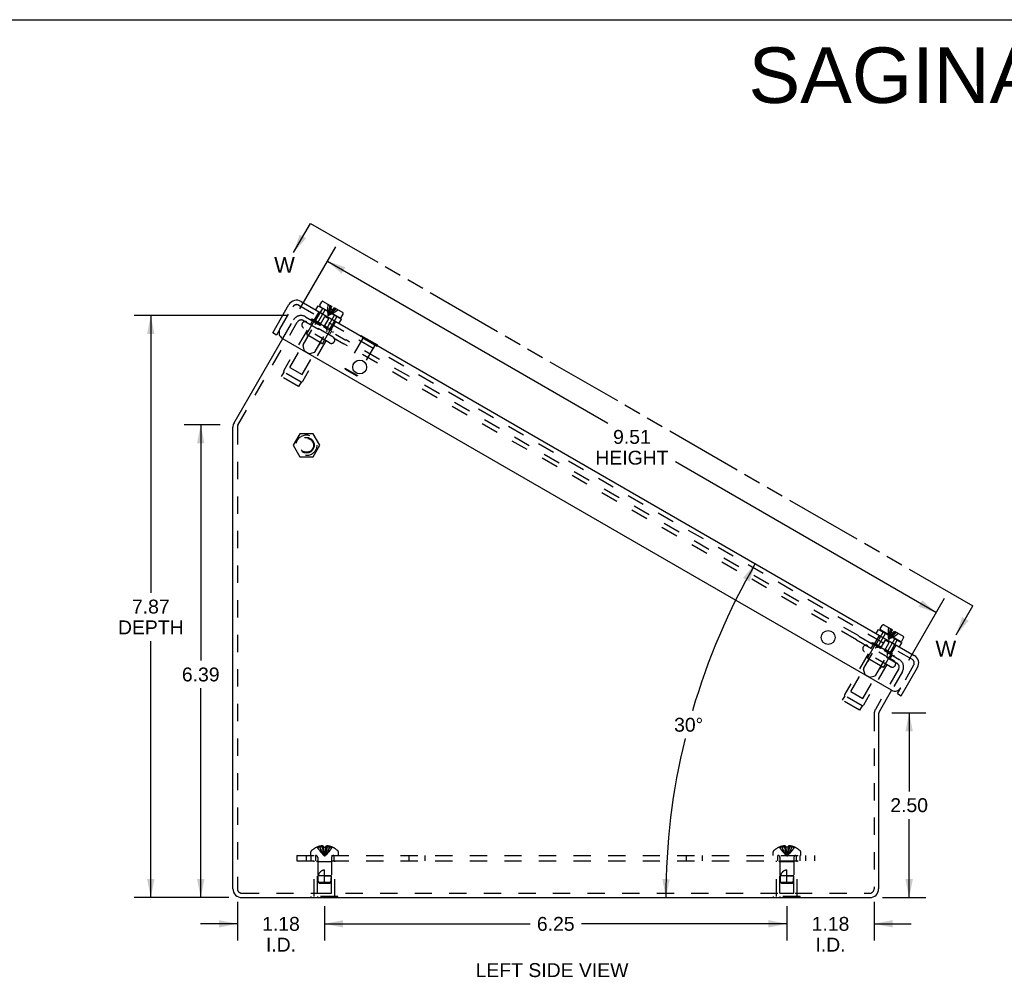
# Model space of a CAD drawing. Header units: inches. Extents: x 0 to 42.5, y 0 to 27.5.
# Tile 3 of 10: x 13.3 to 26.6, y 14.6 to 27.5. Entities that reach past the tile are written whole.
import ezdxf

# ---------------------------------------------------------------- set-up
doc = ezdxf.new("R2010")
doc.units = ezdxf.units.IN
doc.header["$LTSCALE"] = 2.3375
doc.header["$MEASUREMENT"] = 0
doc.linetypes.add('HIDDEN', pattern=[0.2, 0.1, -0.1])
doc.linetypes.add('PHANTOM', pattern=[0.8, 0.45, -0.05, 0.1, -0.05, 0.1, -0.05])
doc.layers.get('0').update_dxf_attribs({"linetype": 'CONTINUOUS'})
for name, color, linetype in [('DEFAULT_2', 8, 'HIDDEN'), ('DIMENSIONS', 7, 'CONTINUOUS'), ('DOOR_ASSEMBLY', 7, 'CONTINUOUS')]:
    doc.layers.add(name, color=color, linetype=linetype)
doc.styles.get("Standard").update_dxf_attribs({"font": 'arial.ttf'})
doc.dimstyles.new('DIMSTYLE_1', dxfattribs={"dimtxt": 0.1875, "dimasz": 0.25, "dimexe": 0.09, "dimexo": 0.07, "dimgap": 0.0375, "dimtad": 0, "dimtih": 1, "dimtoh": 1, "dimzin": 4, "dimdsep": 46, "dimtxsty": 'Standard', "dimblk": '_FILLED', "dimblk1": '_FILLED', "dimblk2": '_FILLED', "dimcen": 0.09, "dimazin": 1, "dimtfac": 1, "dimtdec": 3, "dimtofl": 0, "dimtmove": 0, "dimatfit": 3, "dimldrblk": '_FILLED', "dimfxl": 0, "dimtolj": 1, "dimtzin": 4, "dimarcsym": 0})
doc.dimstyles.new('DIMSTYLE_2', dxfattribs={"dimtxt": 0.1875, "dimasz": 0.25, "dimexe": 0.09, "dimexo": 0.07, "dimgap": 0.0375, "dimtad": 0, "dimtih": 1, "dimtoh": 1, "dimdec": 0, "dimzin": 4, "dimdsep": 46, "dimtxsty": 'Standard', "dimblk": '_FILLED', "dimblk1": '_FILLED', "dimblk2": '_FILLED', "dimcen": 0.09, "dimadec": 0, "dimazin": 1, "dimtfac": 1, "dimtdec": 3, "dimtofl": 0, "dimtmove": 0, "dimatfit": 3, "dimldrblk": '_FILLED', "dimfxl": 0, "dimtolj": 1, "dimtzin": 4, "dimarcsym": 0})
doc.dimstyles.get("Standard").update_dxf_attribs({"dimtxt": 0.2125, "dimasz": 0.25, "dimexe": 0.09, "dimexo": 0.07, "dimgap": 0.09, "dimtad": 0, "dimtih": 1, "dimtoh": 1, "dimdec": 3, "dimzin": 4, "dimdsep": 46, "dimtxsty": 'Standard', "dimblk": '_FILLED', "dimblk1": '_FILLED', "dimblk2": '_FILLED', "dimcen": 0.09, "dimadec": 3, "dimazin": 1, "dimtp": 0.001, "dimtm": 0.001, "dimtfac": 1, "dimtdec": 3, "dimtofl": 0, "dimtmove": 0, "dimatfit": 3, "dimldrblk": '_FILLED', "dimfxl": 0, "dimtolj": 1, "dimtzin": 4, "dimarcsym": 0})

# ---------------------------------------------------------------- blocks, each defined once
blk = doc.blocks.new('_FILLED')
at = {"color": 0, "linetype": 'ByBlock'}
blk.add_solid([(0, 0), (-1, 0.2), (-1, -0.2)], dxfattribs=at)
blk = doc.blocks.new('*D3')
at = {"layer": 'DIMENSIONS', "color": 2, "linetype": 'Continuous'}
for p, q in [((16.943, 23.5), (14.86, 23.5)), ((15.085, 23.5), (15.085, 19.753)), ((15.085, 15.63), (15.085, 19.096)), ((16.14, 15.63), (14.86, 15.63))]:
    blk.add_line(p, q, dxfattribs=at)
at = {"layer": 'DIMENSIONS', "color": 2, "linetype": 'Continuous', "xscale": 0.25, "yscale": 0.25, "zscale": 0.25}
for p, rotation in [((15.085, 23.5), 90), ((15.085, 15.63), 270)]:
    blk.add_blockref('_FILLED', p, dxfattribs=dict(at, rotation=rotation))
at = {"layer": 'DIMENSIONS', "color": 2, "linetype": 'Continuous', "insert": (15.085, 19.659), "char_height": 0.1875, "width": 0.88592, "attachment_point": 2, "line_spacing_factor": 0.9}
blk.add_mtext('7.87\\PDEPTH', dxfattribs=at)
blk = doc.blocks.new('*D4')
at = {"layer": 'DIMENSIONS', "color": 2, "linetype": 'Continuous'}
for start, end in [(150, 163.7649), (166.228, 180)]:
    blk.add_arc((31.08, 15.63), 9.032, start, end, dxfattribs=at)
for points in [[(23.18, 19.903), (23.258, 20.146), (23.092, 19.952)], [(22.001, 15.881), (22.048, 15.63), (22.101, 15.879)]]:
    blk.add_solid(points, dxfattribs=at)
at = {"layer": 'DIMENSIONS', "color": 2, "linetype": 'Continuous', "insert": (22.356, 18.061), "char_height": 0.1875, "width": 0.41636, "attachment_point": 2, "line_spacing_factor": 0.9}
blk.add_mtext('30\\fgdt;{\\fgdt;~}', dxfattribs=at)
blk = doc.blocks.new('*D5')
at = {"layer": 'DIMENSIONS', "color": 2, "linetype": 'Continuous'}
for p, q in [((17.102, 23.592), (17.586, 24.43)), ((17.473, 24.235), (21.265, 22.046)), ((25.706, 19.482), (22.177, 21.52)), ((25.335, 18.839), (25.818, 19.677))]:
    blk.add_line(p, q, dxfattribs=at)
at = {"layer": 'DIMENSIONS', "color": 2, "linetype": 'Continuous', "xscale": 0.25, "yscale": 0.25, "zscale": 0.25}
for p, rotation in [((17.473, 24.235), 150), ((25.706, 19.482), 329.9999999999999)]:
    blk.add_blockref('_FILLED', p, dxfattribs=dict(at, rotation=rotation))
at = {"layer": 'DIMENSIONS', "color": 2, "linetype": 'Continuous', "insert": (21.59, 21.953), "char_height": 0.1875, "width": 0.98769, "attachment_point": 2, "line_spacing_factor": 0.9}
blk.add_mtext('9.51\\PHEIGHT', dxfattribs=at)
blk = doc.blocks.new('*D6')
at = {"layer": 'DIMENSIONS', "color": 2, "linetype": 'Continuous'}
for p, q in [((16.024, 22.021), (15.535, 22.021)), ((15.76, 22.021), (15.76, 18.835)), ((15.76, 15.63), (15.76, 18.46)), ((16.14, 15.63), (15.535, 15.63))]:
    blk.add_line(p, q, dxfattribs=at)
at = {"layer": 'DIMENSIONS', "color": 2, "linetype": 'Continuous', "xscale": 0.25, "yscale": 0.25, "zscale": 0.25}
for p, rotation in [((15.76, 22.021), 90), ((15.76, 15.63), 270)]:
    blk.add_blockref('_FILLED', p, dxfattribs=dict(at, rotation=rotation))
at = {"layer": 'DIMENSIONS', "color": 2, "linetype": 'Continuous', "insert": (15.76, 18.741), "char_height": 0.1875, "width": 0.50953, "attachment_point": 2, "line_spacing_factor": 0.9}
blk.add_mtext('6.39', dxfattribs=at)
blk = doc.blocks.new('*D7')
at = {"layer": 'DIMENSIONS', "color": 2, "linetype": 'Continuous'}
for p, q in [((25.102, 18.13), (25.563, 18.13)), ((25.338, 18.13), (25.338, 17.067)), ((25.338, 15.63), (25.338, 16.692)), ((24.98, 15.63), (25.563, 15.63))]:
    blk.add_line(p, q, dxfattribs=at)
at = {"layer": 'DIMENSIONS', "color": 2, "linetype": 'Continuous', "xscale": 0.25, "yscale": 0.25, "zscale": 0.25}
for p, rotation in [((25.338, 18.13), 90), ((25.338, 15.63), 270)]:
    blk.add_blockref('_FILLED', p, dxfattribs=dict(at, rotation=rotation))
at = {"layer": 'DIMENSIONS', "color": 2, "linetype": 'Continuous', "insert": (25.338, 16.974), "char_height": 0.1875, "width": 0.50953, "attachment_point": 2, "line_spacing_factor": 0.9}
blk.add_mtext('2.50', dxfattribs=at)
blk = doc.blocks.new('*D19')
at = {"layer": 'DIMENSIONS', "color": 2, "linetype": 'Continuous'}
for p, q in [((23.685, 15.513), (23.685, 15.051)), ((24.865, 15.575), (24.865, 15.051)), ((23.685, 15.276), (23.185, 15.276)), ((24.865, 15.276), (25.365, 15.276))]:
    blk.add_line(p, q, dxfattribs=at)
at = {"layer": 'DIMENSIONS', "color": 2, "linetype": 'Continuous', "xscale": 0.25, "yscale": 0.25, "zscale": 0.25}
blk.add_blockref('_FILLED', (23.685, 15.276), dxfattribs=at)
at = {"layer": 'DIMENSIONS', "color": 2, "linetype": 'Continuous', "xscale": 0.25, "yscale": 0.25, "zscale": 0.25, "rotation": 180}
blk.add_blockref('_FILLED', (24.865, 15.276), dxfattribs=at)
at = {"layer": 'DIMENSIONS', "color": 2, "linetype": 'Continuous', "insert": (24.275, 15.369), "char_height": 0.1875, "width": 0.50953, "attachment_point": 2, "line_spacing_factor": 0.9}
blk.add_mtext('1.18\\PI.D.', dxfattribs=at)
blk = doc.blocks.new('*D20')
at = {"layer": 'DIMENSIONS', "color": 2, "linetype": 'Continuous'}
for p, q in [((17.435, 15.513), (17.435, 15.051)), ((23.685, 15.513), (23.685, 15.051)), ((17.435, 15.276), (20.212, 15.276)), ((23.685, 15.276), (20.909, 15.276))]:
    blk.add_line(p, q, dxfattribs=at)
at = {"layer": 'DIMENSIONS', "color": 2, "linetype": 'Continuous', "xscale": 0.25, "yscale": 0.25, "zscale": 0.25, "rotation": 180}
blk.add_blockref('_FILLED', (17.435, 15.276), dxfattribs=at)
at = {"layer": 'DIMENSIONS', "color": 2, "linetype": 'Continuous', "xscale": 0.25, "yscale": 0.25, "zscale": 0.25}
blk.add_blockref('_FILLED', (23.685, 15.276), dxfattribs=at)
at = {"layer": 'DIMENSIONS', "color": 2, "linetype": 'Continuous', "insert": (20.56, 15.369), "char_height": 0.1875, "width": 0.50953, "attachment_point": 2, "line_spacing_factor": 0.9}
blk.add_mtext('6.25', dxfattribs=at)
blk = doc.blocks.new('*D26')
at = {"layer": 'DIMENSIONS', "color": 2, "linetype": 'Continuous'}
for p, q in [((16.255, 15.575), (16.255, 15.051)), ((17.435, 15.513), (17.435, 15.051)), ((16.255, 15.276), (15.755, 15.276)), ((17.435, 15.276), (17.935, 15.276))]:
    blk.add_line(p, q, dxfattribs=at)
at = {"layer": 'DIMENSIONS', "color": 2, "linetype": 'Continuous', "xscale": 0.25, "yscale": 0.25, "zscale": 0.25}
blk.add_blockref('_FILLED', (16.255, 15.276), dxfattribs=at)
at = {"layer": 'DIMENSIONS', "color": 2, "linetype": 'Continuous', "xscale": 0.25, "yscale": 0.25, "zscale": 0.25, "rotation": 180}
blk.add_blockref('_FILLED', (17.435, 15.276), dxfattribs=at)
at = {"layer": 'DIMENSIONS', "color": 2, "linetype": 'Continuous', "insert": (16.845, 15.369), "char_height": 0.1875, "width": 0.50953, "attachment_point": 2, "line_spacing_factor": 0.9}
blk.add_mtext('1.18\\PI.D.', dxfattribs=at)

msp = doc.modelspace()

# ---------------------------------------------------------------- linework, layer by layer
at = {"color": 7, "linetype": 'Continuous'}
for p, q in [((0, 27.5), (42.5, 27.5)), ((17.1, 21.9021), (17.0099, 21.7461)), ((17.2801, 21.9021), (17.1, 21.9021)), ((17.3702, 21.7461), (17.2801, 21.9021)), ((17.0099, 21.7461), (17.1, 21.5901)), ((17.2801, 21.5901), (17.3702, 21.7461)), ((17.1, 21.5901), (17.2801, 21.5901)), ((17.255, 15.6259), (17.255, 15.6299)), ((17.6153, 15.6259), (17.255, 15.6259)), ((17.3451, 15.6259), (17.3451, 15.6299)), ((17.5252, 15.6259), (17.5252, 15.6299)), ((17.6153, 15.6259), (17.6153, 15.6299)), ((23.505, 15.6259), (23.505, 15.6299)), ((23.8653, 15.6259), (23.505, 15.6259)), ((23.5951, 15.6259), (23.5951, 15.6299)), ((23.7752, 15.6259), (23.7752, 15.6299)), ((23.8653, 15.6259), (23.8653, 15.6299))]:
    msp.add_line(p, q, dxfattribs=at)
at = {"color": 7, "linetype": 'PHANTOM'}
msp.add_line((17.243, 24.7455), (26.1996, 19.5744), dxfattribs=at)
at = {"color": 3, "linetype": 'Continuous'}
for p, q in [((16.2112, 22.0496), (16.8685, 23.1881)), ((16.1952, 15.7499), (16.1952, 21.9896)), ((25.1011, 18.435), (24.9332, 18.1441)), ((24.9252, 18.1141), (24.9252, 15.7499)), ((16.3152, 15.6299), (24.8052, 15.6299))]:
    msp.add_line(p, q, dxfattribs=at)
for centre, radius, start, end in [((16.3152, 21.9896), 0.12, 150, 180), ((24.9852, 18.1141), 0.06, 150, 180), ((16.3152, 15.7499), 0.12, 180, 270), ((24.8052, 15.7499), 0.12, 270, 360)]:
    msp.add_arc(centre, radius, start, end, dxfattribs=at)
at = {"layer": 'DEFAULT_2', "color": 8, "linetype": 'HIDDEN'}
for p, q in [((16.8685, 23.1881), (17.014, 23.4401)), ((17.148, 23.432), (17.6936, 23.117)), ((17.178, 23.484), (17.7236, 23.169)), ((17.1945, 23.2527), (17.2995, 23.4346)), ((17.2516, 23.4415), (17.2606, 23.4571)), ((17.2606, 23.4571), (17.555, 23.2871)), ((16.2632, 22.0196), (17.066, 23.4101)), ((17.2001, 23.3044), (16.8835, 22.7561)), ((17.503, 23.1295), (17.1501, 23.3332)), ((17.5493, 23.2096), (17.1963, 23.4134)), ((17.2464, 23.3845), (17.2674, 23.4208)), ((17.4111, 23.1277), (17.5161, 23.3096)), ((16.9655, 22.7961), (17.2155, 23.2291)), ((17.3974, 23.1241), (17.1982, 23.2391)), ((17.4992, 23.2385), (17.5202, 23.2748)), ((17.546, 23.2715), (17.555, 23.2871)), ((24.6562, 19.1676), (17.7244, 23.1696)), ((17.1301, 22.7011), (17.3801, 23.1341)), ((17.453, 23.1584), (17.1364, 22.6101)), ((24.6262, 19.1156), (17.6944, 23.1177)), ((16.9655, 22.7961), (17.1301, 22.7011)), ((16.8841, 22.7351), (16.8496, 22.6753)), ((17.0835, 22.5403), (16.8496, 22.6753)), ((17.118, 22.6001), (16.8841, 22.7351)), ((17.118, 22.6001), (17.0835, 22.5403)), ((16.2552, 21.9896), (16.2552, 15.7499)), ((24.6276, 19.1148), (25.1732, 18.7998)), ((24.6576, 19.1668), (25.2032, 18.8518)), ((24.7781, 18.8755), (24.8831, 19.0574)), ((24.8299, 19.0072), (24.8509, 19.0436)), ((24.8351, 19.0643), (24.8441, 19.0799)), ((24.8441, 19.0799), (25.1386, 18.9099)), ((24.7837, 18.9271), (24.4671, 18.3788)), ((25.0865, 18.7523), (24.7336, 18.956)), ((25.1328, 18.8324), (24.7799, 19.0361)), ((24.9946, 18.7505), (25.0996, 18.9324)), ((25.1296, 18.8943), (25.1386, 18.9099)), ((24.5491, 18.4188), (24.7991, 18.8518)), ((25.0365, 18.7811), (24.72, 18.2328)), ((24.9809, 18.7468), (24.7817, 18.8618)), ((25.0828, 18.8612), (25.1038, 18.8976)), ((24.7136, 18.3238), (24.9636, 18.7568)), ((25.1951, 18.7179), (24.8812, 18.1741)), ((25.2471, 18.6879), (25.1011, 18.435)), ((24.5491, 18.4188), (24.7136, 18.3238)), ((24.4677, 18.3579), (24.4332, 18.2981)), ((24.667, 18.1631), (24.4332, 18.2981)), ((24.7015, 18.2229), (24.4677, 18.3579)), ((24.7015, 18.2229), (24.667, 18.1631)), ((24.8652, 18.1141), (24.8652, 15.7499)), ((17.2487, 16.2009), (17.2487, 16.2475)), ((17.3357, 16.3143), (17.3359, 16.3139)), ((17.3369, 16.3143), (17.3359, 16.3139)), ((17.4197, 16.3143), (17.3369, 16.3143)), ((17.3667, 16.3143), (17.3667, 16.3243)), ((17.4003, 16.3143), (17.4003, 16.3292)), ((17.4197, 16.3143), (17.4197, 16.3243)), ((17.4197, 16.3143), (17.4218, 16.2918)), ((17.4197, 16.3143), (17.4197, 16.3139)), ((17.4218, 16.2921), (17.4241, 16.2703)), ((17.4241, 16.2706), (17.4266, 16.2494)), ((17.4266, 16.2496), (17.4293, 16.2291)), ((17.4507, 16.3143), (17.4485, 16.2918)), ((17.4507, 16.3143), (17.4506, 16.3139)), ((17.4507, 16.3243), (17.4507, 16.3143)), ((17.5334, 16.3143), (17.4507, 16.3143)), ((17.4701, 16.3143), (17.4701, 16.3292)), ((17.5037, 16.3143), (17.5037, 16.3243)), ((17.5334, 16.3143), (17.5344, 16.3139)), ((17.5347, 16.3143), (17.5344, 16.3139)), ((17.6217, 16.2009), (17.6217, 16.2475)), ((23.4987, 16.2009), (23.4987, 16.2475)), ((23.5857, 16.3143), (23.5859, 16.3139)), ((23.5869, 16.3143), (23.5859, 16.3139)), ((23.6697, 16.3143), (23.5869, 16.3143)), ((23.6167, 16.3143), (23.6167, 16.3243)), ((23.6503, 16.3143), (23.6503, 16.3292)), ((23.6697, 16.3143), (23.6697, 16.3243)), ((23.6697, 16.3143), (23.6718, 16.2918)), ((23.6697, 16.3143), (23.6697, 16.3139)), ((23.6718, 16.2921), (23.6741, 16.2703)), ((23.6741, 16.2706), (23.6766, 16.2494)), ((23.6766, 16.2496), (23.6793, 16.2291)), ((23.7007, 16.3143), (23.6985, 16.2918)), ((23.7007, 16.3143), (23.7006, 16.3139)), ((23.7007, 16.3243), (23.7007, 16.3143)), ((23.7834, 16.3143), (23.7007, 16.3143)), ((23.7201, 16.3143), (23.7201, 16.3292)), ((23.7537, 16.3143), (23.7537, 16.3243)), ((23.7844, 16.3139), (23.7834, 16.3143)), ((23.7847, 16.3143), (23.7844, 16.3139)), ((23.8717, 16.2009), (23.8717, 16.2475)), ((17.0602, 16.2009), (17.0602, 16.1259)), ((17.0602, 16.2009), (24.0602, 16.2009)), ((17.0602, 16.1259), (24.0602, 16.1259)), ((17.1852, 16.2009), (17.1852, 16.1259)), ((17.2542, 16.1259), (17.2542, 16.2009)), ((17.2952, 15.6469), (17.2952, 16.1259)), ((17.3102, 16.2009), (17.3102, 16.1259)), ((17.3402, 16.1159), (17.3302, 16.1259)), ((17.3402, 15.6884), (17.3402, 16.1159)), ((17.5302, 16.1159), (17.3402, 16.1159)), ((17.3412, 16.1727), (17.3412, 15.9259)), ((17.5292, 16.1727), (17.5292, 15.9259)), ((17.5302, 16.1159), (17.5402, 16.1259)), ((17.5302, 15.6884), (17.5302, 16.1159)), ((17.5602, 16.2009), (17.5602, 16.1259)), ((17.5752, 15.6469), (17.5752, 16.1259)), ((18.5762, 16.1259), (18.5762, 16.2009)), ((18.7942, 16.1259), (18.7942, 16.2009)), ((22.3262, 16.1259), (22.3262, 16.2009)), ((22.5442, 16.1259), (22.5442, 16.2009)), ((23.5452, 15.6469), (23.5452, 16.1259)), ((23.5602, 16.2009), (23.5602, 16.1259)), ((23.5902, 16.1159), (23.5802, 16.1259)), ((23.7802, 16.1159), (23.5902, 16.1159)), ((23.5902, 15.6884), (23.5902, 16.1159)), ((23.5912, 16.1727), (23.5912, 15.9259)), ((23.7792, 16.1727), (23.7792, 15.9259)), ((23.7802, 16.1159), (23.7902, 16.1259)), ((23.7802, 15.6884), (23.7802, 16.1159)), ((23.8102, 16.2009), (23.8102, 16.1259)), ((23.8252, 15.6469), (23.8252, 16.1259)), ((23.8662, 16.1259), (23.8662, 16.2009)), ((23.9352, 16.2009), (23.9352, 16.1259)), ((24.0602, 16.2009), (24.0602, 16.1259)), ((17.4352, 15.8259), (17.4352, 16.0059)), ((23.6852, 15.8259), (23.6852, 16.0059)), ((17.3502, 15.8359), (17.3412, 15.9259)), ((17.5292, 15.9259), (17.3412, 15.9259)), ((17.4352, 15.9259), (17.5292, 15.9259)), ((17.5201, 15.8359), (17.5292, 15.9259)), ((23.7792, 15.9259), (23.5912, 15.9259)), ((23.6002, 15.8359), (23.5912, 15.9259)), ((23.6852, 15.9259), (23.7792, 15.9259)), ((23.7701, 15.8359), (23.7792, 15.9259)), ((17.3612, 15.8259), (17.3502, 15.8359)), ((17.5201, 15.8359), (17.3502, 15.8359)), ((17.3612, 15.8259), (17.5092, 15.8259)), ((17.5092, 15.8259), (17.5201, 15.8359)), ((23.7701, 15.8359), (23.6002, 15.8359)), ((23.6112, 15.8259), (23.6002, 15.8359)), ((23.6112, 15.8259), (23.7592, 15.8259)), ((23.7592, 15.8259), (23.7701, 15.8359)), ((16.3152, 15.6899), (24.8052, 15.6899)), ((17.6153, 15.6469), (17.255, 15.6469)), ((17.255, 15.6299), (17.255, 15.6469)), ((17.3402, 15.6884), (17.5302, 15.6884)), ((17.3451, 15.6299), (17.3451, 15.6469)), ((17.5252, 15.6299), (17.5252, 15.6469)), ((17.6153, 15.6299), (17.6153, 15.6469)), ((23.8653, 15.6469), (23.505, 15.6469)), ((23.505, 15.6299), (23.505, 15.6469)), ((23.5902, 15.6884), (23.7802, 15.6884)), ((23.5951, 15.6299), (23.5951, 15.6469)), ((23.7752, 15.6299), (23.7752, 15.6469)), ((23.8653, 15.6299), (23.8653, 15.6469))]:
    msp.add_line(p, q, dxfattribs=at)
for points in [[(17.3359, 16.3139), (17.3496, 16.2918), (17.3644, 16.2703), (17.3804, 16.2494), (17.3975, 16.2291), (17.4158, 16.2094), (17.4352, 16.1903)], [(17.4003, 16.3292), (17.3962, 16.329), (17.3922, 16.3286), (17.3881, 16.3281), (17.384, 16.3276), (17.3798, 16.327), (17.3755, 16.3262), (17.3711, 16.3253), (17.3667, 16.3243)], [(17.3667, 16.3143), (17.3761, 16.2921), (17.3863, 16.2706), (17.3974, 16.2496), (17.4092, 16.2292), (17.4218, 16.2095), (17.4352, 16.1903)], [(17.4197, 16.3243), (17.4172, 16.3253), (17.4148, 16.3261), (17.4124, 16.3269), (17.4099, 16.3275), (17.4075, 16.3281), (17.4051, 16.3286), (17.4027, 16.3289), (17.4003, 16.3292)], [(17.4003, 16.3143), (17.4051, 16.2921), (17.4103, 16.2706), (17.4159, 16.2496), (17.4219, 16.2292), (17.4283, 16.2095), (17.4352, 16.1903)], [(17.43, 16.3142), (17.4248, 16.3141), (17.4197, 16.3139)], [(17.43, 16.3142), (17.4352, 16.3143), (17.4403, 16.3142)], [(17.4701, 16.3143), (17.4652, 16.2921), (17.46, 16.2706), (17.4544, 16.2496), (17.4484, 16.2292), (17.442, 16.2095), (17.4352, 16.1903)], [(17.5037, 16.3143), (17.4942, 16.2921), (17.484, 16.2706), (17.473, 16.2496), (17.4611, 16.2292), (17.4485, 16.2095), (17.4352, 16.1903)], [(17.5344, 16.3139), (17.5207, 16.2918), (17.5059, 16.2703), (17.4899, 16.2494), (17.4728, 16.2291), (17.4545, 16.2094), (17.4352, 16.1903)], [(17.4485, 16.2921), (17.4462, 16.2703), (17.4437, 16.2494), (17.441, 16.2291), (17.4382, 16.2094), (17.4352, 16.1903)], [(17.4462, 16.2706), (17.4437, 16.2496), (17.441, 16.2292), (17.4382, 16.2095), (17.4352, 16.1903)], [(17.4506, 16.3139), (17.4455, 16.3141), (17.4403, 16.3142)], [(17.4701, 16.3292), (17.4676, 16.3289), (17.4652, 16.3286), (17.4628, 16.3281), (17.4604, 16.3275), (17.4579, 16.3269), (17.4555, 16.3261), (17.4531, 16.3253), (17.4507, 16.3243)], [(17.5037, 16.3243), (17.4992, 16.3253), (17.4948, 16.3262), (17.4905, 16.327), (17.4863, 16.3276), (17.4822, 16.3281), (17.4781, 16.3286), (17.4741, 16.329), (17.4701, 16.3292)], [(23.5859, 16.3139), (23.5996, 16.2918), (23.6144, 16.2703), (23.6304, 16.2494), (23.6475, 16.2291), (23.6658, 16.2094), (23.6852, 16.1903)], [(23.6503, 16.3292), (23.6462, 16.329), (23.6422, 16.3286), (23.6381, 16.3281), (23.634, 16.3276), (23.6298, 16.327), (23.6255, 16.3262), (23.6211, 16.3253), (23.6167, 16.3243)], [(23.6167, 16.3143), (23.6261, 16.2921), (23.6363, 16.2706), (23.6474, 16.2496), (23.6592, 16.2292), (23.6718, 16.2095), (23.6852, 16.1903)], [(23.6697, 16.3243), (23.6672, 16.3253), (23.6648, 16.3261), (23.6624, 16.3269), (23.6599, 16.3275), (23.6575, 16.3281), (23.6551, 16.3286), (23.6527, 16.3289), (23.6503, 16.3292)], [(23.6503, 16.3143), (23.6551, 16.2921), (23.6603, 16.2706), (23.6659, 16.2496), (23.6719, 16.2292), (23.6783, 16.2095), (23.6852, 16.1903)], [(23.7006, 16.3139), (23.6955, 16.3141), (23.6903, 16.3142), (23.6852, 16.3143), (23.68, 16.3142), (23.6748, 16.3141), (23.6697, 16.3139)], [(23.7201, 16.3143), (23.7152, 16.2921), (23.71, 16.2706), (23.7044, 16.2496), (23.6984, 16.2292), (23.692, 16.2095), (23.6852, 16.1903)], [(23.7537, 16.3143), (23.7442, 16.2921), (23.734, 16.2706), (23.723, 16.2496), (23.7111, 16.2292), (23.6985, 16.2095), (23.6852, 16.1903)], [(23.7844, 16.3139), (23.7707, 16.2918), (23.7559, 16.2703), (23.7399, 16.2494), (23.7228, 16.2291), (23.7045, 16.2094), (23.6852, 16.1903)], [(23.6985, 16.2921), (23.6962, 16.2703), (23.6937, 16.2494), (23.691, 16.2291), (23.6882, 16.2094), (23.6852, 16.1903)], [(23.6962, 16.2706), (23.6937, 16.2496), (23.691, 16.2292), (23.6882, 16.2095), (23.6852, 16.1903)], [(23.7201, 16.3292), (23.7176, 16.3289), (23.7152, 16.3286), (23.7128, 16.3281), (23.7104, 16.3275), (23.7079, 16.3269), (23.7055, 16.3261), (23.7031, 16.3253), (23.7007, 16.3243)], [(23.7537, 16.3243), (23.7492, 16.3253), (23.7448, 16.3262), (23.7405, 16.327), (23.7363, 16.3276), (23.7322, 16.3281), (23.7281, 16.3286), (23.7241, 16.329), (23.7201, 16.3292)], [(17.4293, 16.2292), (17.4321, 16.2095), (17.4352, 16.1903)], [(17.4293, 16.2291), (17.4321, 16.2094), (17.4352, 16.1903)], [(23.6793, 16.2292), (23.6821, 16.2095), (23.6852, 16.1903)], [(23.6793, 16.2291), (23.6821, 16.2094), (23.6852, 16.1903)], [(17.3511, 15.9259), (17.3532, 15.9333), (17.3555, 15.9402), (17.358, 15.9466), (17.3606, 15.9526), (17.3634, 15.9582), (17.3663, 15.9634), (17.3693, 15.9681), (17.3723, 15.9724), (17.3754, 15.9764), (17.3785, 15.98), (17.3816, 15.9832), (17.3848, 15.9862), (17.388, 15.9889), (17.3911, 15.9914), (17.3944, 15.9936), (17.3976, 15.9956), (17.4009, 15.9975), (17.4043, 15.9991), (17.4079, 16.0006), (17.4115, 16.002), (17.4153, 16.0032), (17.4192, 16.0041), (17.4231, 16.0049), (17.4271, 16.0055), (17.4311, 16.0058), (17.4352, 16.0059)], [(23.6011, 15.9259), (23.6032, 15.9333), (23.6055, 15.9402), (23.608, 15.9466), (23.6106, 15.9526), (23.6134, 15.9582), (23.6163, 15.9634), (23.6193, 15.9681), (23.6223, 15.9724), (23.6254, 15.9764), (23.6285, 15.98), (23.6316, 15.9832), (23.6348, 15.9862), (23.638, 15.9889), (23.6411, 15.9914), (23.6444, 15.9936), (23.6476, 15.9956), (23.6509, 15.9975), (23.6543, 15.9991), (23.6579, 16.0006), (23.6615, 16.002), (23.6653, 16.0032), (23.6692, 16.0041), (23.6731, 16.0049), (23.6771, 16.0055), (23.6811, 16.0058), (23.6852, 16.0059)], [(17.3502, 15.8359), (17.3493, 15.8474), (17.3486, 15.859), (17.3481, 15.8707), (17.348, 15.8824), (17.3482, 15.8939), (17.3488, 15.9051), (17.3497, 15.9157), (17.3511, 15.9259)], [(23.6002, 15.8359), (23.5993, 15.8474), (23.5986, 15.859), (23.5981, 15.8707), (23.598, 15.8824), (23.5982, 15.8939), (23.5988, 15.9051), (23.5997, 15.9157), (23.6011, 15.9259)], [(17.3502, 15.8359), (17.3531, 15.8332), (17.3586, 15.8283)], [(23.6002, 15.8359), (23.6031, 15.8332), (23.6086, 15.8283)]]:
    msp.add_lwpolyline(points, dxfattribs=at)
for radius in [0.14, 0.105, 0.095]:
    msp.add_circle((17.1901, 21.7461), radius, dxfattribs=at)
for centre, radius, start, end in [((17.118, 23.3801), 0.12, 60, 150), ((17.118, 23.3801), 0.06, 60, 150), ((17.2587, 23.4258), 0.01, 330, 59.99996), ((17.1732, 23.3733), 0.0462, 60, 240), ((17.2032, 23.2477), 0.01, 150, 240.00003), ((17.5261, 23.1695), 0.0462, 240, 60), ((17.5289, 23.2698), 0.01, 60.00004, 150), ((17.4024, 23.1327), 0.01, 239.99997, 330), ((16.9009, 22.7461), 0.02, 150, 213.25632), ((17.1191, 22.6201), 0.02, 266.74368, 330), ((16.3152, 21.9896), 0.06, 150, 180), ((24.7568, 18.9961), 0.0462, 60, 240), ((24.8422, 19.0486), 0.01, 330, 59.99996), ((24.7867, 18.8705), 0.01, 150, 240.00003), ((25.1097, 18.7923), 0.0462, 240, 60), ((25.1124, 18.8926), 0.01, 60.00004, 150), ((25.1432, 18.7479), 0.06, 330, 60), ((25.1432, 18.7479), 0.12, 330, 60), ((24.9859, 18.7555), 0.01, 239.99997, 330), ((24.4844, 18.3688), 0.02, 150, 213.25632), ((24.7026, 18.2428), 0.02, 266.74368, 330), ((24.9852, 18.1141), 0.12, 150, 180), ((17.2687, 16.2475), 0.02, 133.5138, 180), ((17.4352, 16.0721), 0.2618, 112.33569, 133.5138), ((17.4352, 16.0721), 0.2614, 105.19411, 112.08938), ((17.4352, 16.0721), 0.2614, 67.91062, 74.80589), ((17.4352, 16.0721), 0.2618, 46.4862, 67.66431), ((17.6017, 16.2475), 0.02, 0, 46.4862), ((23.5187, 16.2475), 0.02, 133.5138, 180), ((23.6852, 16.0721), 0.2618, 112.33569, 133.5138), ((23.6852, 16.0721), 0.2614, 105.19411, 112.08938), ((23.6852, 16.0721), 0.2614, 67.91062, 74.80589), ((23.6852, 16.0721), 0.2618, 46.4862, 67.66431), ((23.8517, 16.2475), 0.02, 0, 46.4862), ((17.313, 16.1727), 0.0282, 0, 90), ((17.5574, 16.1727), 0.0282, 90, 180), ((23.563, 16.1727), 0.0282, 0, 90), ((23.8074, 16.1727), 0.0282, 90, 180), ((16.3152, 15.7499), 0.06, 180, 270), ((24.8052, 15.7499), 0.06, 270, 360)]:
    msp.add_arc(centre, radius, start, end, dxfattribs=at)
at = {"layer": 'DOOR_ASSEMBLY', "color": 3, "linetype": 'Continuous'}
for p, q in [((16.7332, 23.2662), (16.9532, 23.6472)), ((17.1171, 23.6912), (25.4072, 18.9049)), ((25.1012, 18.4349), (16.8631, 23.1912)), ((25.2311, 18.3599), (25.4511, 18.741))]:
    msp.add_line(p, q, dxfattribs=at)
at = {"layer": 'DOOR_ASSEMBLY', "color": 8, "linetype": 'HIDDEN'}
for p, q in [((16.8302, 23.3141), (17.0052, 23.6172)), ((17.0871, 23.6392), (25.3772, 18.8529)), ((17.3043, 23.4128), (17.4093, 23.5947)), ((17.3374, 23.3962), (17.4413, 23.5762)), ((17.2952, 23.418), (17.2869, 23.4488)), ((17.2869, 23.4488), (17.3848, 23.3923)), ((17.2982, 23.4423), (17.3607, 23.5505)), ((17.3736, 23.3728), (17.4386, 23.4854)), ((17.4255, 23.3428), (17.4905, 23.4554)), ((17.4905, 23.4554), (17.4386, 23.4854)), ((17.4639, 23.3232), (17.5678, 23.5032)), ((17.4948, 23.3028), (17.5998, 23.4847)), ((17.5061, 23.5612), (17.4993, 23.545)), ((17.5224, 23.5518), (17.5118, 23.5378)), ((17.1457, 23.1062), (17.3025, 23.3778)), ((17.3736, 23.3728), (17.2952, 23.418)), ((17.3283, 23.3892), (17.3116, 23.3847)), ((17.5039, 23.2975), (17.4255, 23.3428)), ((17.4368, 23.3623), (17.5346, 23.3058)), ((17.4624, 23.3118), (17.4668, 23.2951)), ((17.5039, 23.2975), (17.5346, 23.3058)), ((17.5234, 23.3123), (17.5859, 23.4205)), ((17.3085, 23.0122), (17.4653, 23.2838)), ((17.951, 23.1935), (17.715, 22.7848)), ((17.9286, 23.2227), (17.9216, 23.2105)), ((18.1433, 23.0825), (17.9216, 23.2105)), ((17.165, 23.0175), (17.1442, 23.0948)), ((18.1139, 23.0995), (17.8779, 22.6908)), ((18.1503, 23.0947), (18.1433, 23.0825)), ((17.2221, 22.9845), (17.165, 23.0175)), ((17.2221, 22.9845), (17.2994, 23.0052)), ((17.7187, 22.7711), (17.715, 22.7848)), ((17.8779, 22.6908), (17.715, 22.7848)), ((17.8642, 22.6871), (17.7187, 22.7711)), ((17.8642, 22.6871), (17.8779, 22.6908)), ((24.8759, 19.0673), (24.9384, 19.1755)), ((24.882, 19.0378), (24.987, 19.2197)), ((24.9151, 19.0212), (25.019, 19.2012)), ((25.0838, 19.1862), (25.077, 19.17)), ((25.1001, 19.1768), (25.0895, 19.1628)), ((24.8647, 19.0738), (24.9625, 19.0173)), ((24.8729, 19.043), (24.8647, 19.0738)), ((24.9513, 18.9978), (24.8729, 19.043)), ((24.9513, 18.9978), (25.0163, 19.1104)), ((25.0032, 18.9678), (25.0682, 19.0804)), ((25.0682, 19.0804), (25.0163, 19.1104)), ((25.0416, 18.9482), (25.1455, 19.1282)), ((25.0725, 18.9278), (25.1775, 19.1097)), ((25.1011, 18.9373), (25.1636, 19.0455)), ((24.7235, 18.7312), (24.8802, 19.0028)), ((24.8863, 18.6372), (25.0431, 18.9088)), ((24.906, 19.0142), (24.8894, 19.0097)), ((25.0816, 18.9225), (25.0032, 18.9678)), ((25.0145, 18.9873), (25.1123, 18.9308)), ((25.0401, 18.9368), (25.0446, 18.9201)), ((25.0816, 18.9225), (25.1124, 18.9308)), ((25.3991, 18.771), (25.2241, 18.4679)), ((24.7427, 18.6425), (24.722, 18.7198)), ((24.7998, 18.6095), (24.7427, 18.6425)), ((24.7998, 18.6095), (24.8772, 18.6302))]:
    msp.add_line(p, q, dxfattribs=at)
at = {"layer": 'DOOR_ASSEMBLY', "color": 7, "linetype": 'Continuous'}
for p, q in [((17.3165, 23.576), (17.3478, 23.6302)), ((17.3478, 23.6302), (17.6613, 23.4492)), ((17.3699, 23.6405), (17.3964, 23.6864)), ((17.6387, 23.468), (17.3754, 23.62)), ((17.4169, 23.6919), (17.5342, 23.6241)), ((17.4413, 23.5762), (17.4438, 23.5805)), ((17.5177, 23.5955), (17.5342, 23.6241)), ((17.5177, 23.5955), (17.5463, 23.579)), ((17.5463, 23.579), (17.5628, 23.6076)), ((17.5628, 23.6076), (17.6802, 23.5399)), ((17.5678, 23.5032), (17.5703, 23.5075)), ((17.63, 23.395), (17.6613, 23.4492)), ((17.6592, 23.4735), (17.6857, 23.5194)), ((16.8302, 23.3141), (16.7852, 23.2362)), ((16.7852, 23.2362), (16.7332, 23.2662)), ((17.9306, 23.2261), (17.9286, 23.2227)), ((18.1523, 23.0981), (17.9306, 23.2261)), ((18.1523, 23.0981), (18.1503, 23.0947)), ((24.9476, 19.2655), (24.9741, 19.3114)), ((24.9946, 19.3169), (25.112, 19.2491)), ((24.8943, 19.201), (24.9255, 19.2552)), ((24.9255, 19.2552), (25.239, 19.0742)), ((25.2164, 19.093), (24.9531, 19.245)), ((25.019, 19.2012), (25.0215, 19.2055)), ((25.0955, 19.2205), (25.112, 19.2491)), ((25.0955, 19.2205), (25.124, 19.204)), ((25.124, 19.204), (25.1405, 19.2326)), ((25.1405, 19.2326), (25.2579, 19.1649)), ((25.1455, 19.1282), (25.148, 19.1325)), ((25.2078, 19.02), (25.239, 19.0742)), ((25.2369, 19.0985), (25.2634, 19.1444)), ((25.1791, 18.3899), (25.2241, 18.4679)), ((25.1791, 18.3899), (25.2311, 18.3599))]:
    msp.add_line(p, q, dxfattribs=at)
at = {"layer": 'DOOR_ASSEMBLY', "color": 8, "linetype": 'HIDDEN'}
for points in [[(17.4793, 23.6559), (17.4767, 23.6299), (17.4752, 23.6038), (17.4748, 23.5774)], [(17.4748, 23.5774), (17.4755, 23.5509), (17.4772, 23.5241), (17.48, 23.4972)], [(17.5078, 23.6394), (17.5014, 23.6156), (17.4957, 23.5919), (17.4907, 23.5682), (17.4865, 23.5445), (17.4829, 23.5209), (17.48, 23.4972)], [(17.5246, 23.6297), (17.5159, 23.6073), (17.5078, 23.585), (17.5001, 23.5628), (17.4929, 23.5408), (17.4862, 23.5189), (17.48, 23.4972)], [(17.5725, 23.602), (17.5574, 23.5833), (17.5422, 23.5651), (17.5268, 23.5474), (17.5114, 23.5302), (17.4958, 23.5134), (17.48, 23.4972)], [(17.5892, 23.5924), (17.5719, 23.5749), (17.5542, 23.5582), (17.5362, 23.542), (17.5178, 23.5264), (17.4991, 23.5115), (17.48, 23.4972)], [(17.5205, 23.594), (17.5132, 23.5775), (17.5061, 23.5612)], [(17.5436, 23.5806), (17.533, 23.5661), (17.5224, 23.5518)], [(17.6178, 23.5759), (17.5966, 23.5607), (17.5747, 23.5463), (17.5521, 23.5328)], [(17.4993, 23.545), (17.4926, 23.529), (17.4862, 23.513), (17.48, 23.4972)], [(17.5118, 23.5378), (17.5012, 23.524), (17.4906, 23.5105), (17.48, 23.4972)], [(17.5521, 23.5328), (17.5288, 23.5201), (17.5048, 23.5082), (17.48, 23.4972)], [(25.057, 19.2809), (25.0544, 19.2549), (25.0529, 19.2288), (25.0525, 19.2024)], [(25.0525, 19.2024), (25.0532, 19.1759), (25.0549, 19.1491), (25.0578, 19.1222)], [(25.0856, 19.2644), (25.0791, 19.2406), (25.0734, 19.2169), (25.0685, 19.1932), (25.0642, 19.1695), (25.0606, 19.1459), (25.0578, 19.1222)], [(25.1023, 19.2547), (25.0936, 19.2323), (25.0855, 19.21), (25.0778, 19.1878), (25.0706, 19.1658), (25.0639, 19.1439), (25.0578, 19.1222)], [(25.1502, 19.227), (25.1351, 19.2083), (25.1199, 19.1901), (25.1045, 19.1724), (25.0891, 19.1552), (25.0735, 19.1384), (25.0578, 19.1222)], [(25.167, 19.2174), (25.1496, 19.1999), (25.1319, 19.1832), (25.1139, 19.167), (25.0955, 19.1514), (25.0768, 19.1365), (25.0578, 19.1222)], [(25.077, 19.17), (25.0704, 19.154), (25.064, 19.138), (25.0578, 19.1222)], [(25.0982, 19.219), (25.0909, 19.2025), (25.0838, 19.1862)], [(25.1213, 19.2056), (25.1107, 19.1911), (25.1001, 19.1768)], [(25.1955, 19.2009), (25.1744, 19.1857), (25.1525, 19.1713), (25.1298, 19.1578)], [(25.0895, 19.1628), (25.0789, 19.149), (25.0684, 19.1355), (25.0578, 19.1222)], [(25.1298, 19.1578), (25.1065, 19.1451), (25.0825, 19.1332), (25.0578, 19.1222)]]:
    msp.add_lwpolyline(points, dxfattribs=at)
at = {"layer": 'DOOR_ASSEMBLY', "color": 3, "linetype": 'Continuous'}
for centre in [(17.9095, 22.8036), (24.2423, 19.1473)]:
    msp.add_circle(centre, 0.0938, dxfattribs=at)
for centre, radius, start, end in [((17.0571, 23.5872), 0.12, 60, 150), ((16.9081, 23.2691), 0.09, 150, 240), ((25.3472, 18.801), 0.12, 330, 60), ((25.1462, 18.5129), 0.09, 240, 330)]:
    msp.add_arc(centre, radius, start, end, dxfattribs=at)
at = {"layer": 'DOOR_ASSEMBLY', "color": 8, "linetype": 'HIDDEN'}
for centre, radius, start, end in [((17.0571, 23.5872), 0.06, 60, 150), ((17.3155, 23.3703), 0.015, 105.00006, 150), ((17.3244, 23.4037), 0.015, 285.00006, 330), ((17.4769, 23.3157), 0.015, 150, 194.99994), ((17.4523, 23.2913), 0.015, 330, 14.99994), ((17.1587, 23.0987), 0.015, 150, 195), ((17.2956, 23.0197), 0.015, 285, 330), ((24.8932, 18.9953), 0.015, 105.00006, 150), ((24.9022, 19.0287), 0.015, 285.00006, 330), ((25.0546, 18.9407), 0.015, 150, 194.99994), ((25.0301, 18.9163), 0.015, 330, 14.99994), ((25.3472, 18.801), 0.06, 330, 60), ((24.7364, 18.7237), 0.015, 150, 195), ((24.8733, 18.6447), 0.015, 285, 330)]:
    msp.add_arc(centre, radius, start, end, dxfattribs=at)
at = {"layer": 'DOOR_ASSEMBLY', "color": 7, "linetype": 'Continuous'}
for centre, start, end in [((17.3829, 23.633), 150, 240), ((17.4094, 23.6789), 60, 150), ((17.6462, 23.481), 240, 330), ((17.6727, 23.5269), 330, 60), ((24.9871, 19.3039), 60, 150), ((24.9606, 19.258), 150, 240), ((25.2239, 19.106), 240, 330), ((25.2504, 19.1519), 330, 60)]:
    msp.add_arc(centre, 0.015, start, end, dxfattribs=at)

# ---------------------------------------------------------------- texts
at = {"color": 7, "linetype": 'Continuous', "char_height": 0.2125, "width": 0.279647, "attachment_point": 1, "line_spacing_factor": 0.9}
for insert in [(16.7528, 24.2906), (25.6937, 19.1024)]:
    msp.add_mtext('W', dxfattribs=dict(at, insert=insert))
at = {"layer": 'DIMENSIONS', "color": 2, "linetype": 'Continuous', "attachment_point": 2, "line_spacing_factor": 0.9}
for s, insert, char_height, width in [('SAGINAW CONTROL & ENGINEERING\\PSCE-9PBAI', (32.654, 27.1244), 0.75, 18.942379), ('LEFT SIDE VIEW', (20.5095, 14.7436), 0.1875, 2.061803)]:
    msp.add_mtext(s, dxfattribs=dict(at, insert=insert, char_height=char_height, width=width))

# ---------------------------------------------------------------- dimensions: what is measured, and where the dimension line sits
at = {"layer": 'DIMENSIONS', "color": 2, "linetype": 'Continuous'}
for base, p1, p2, angle, text, picture, middle in [((25.7058, 19.4824), (17.0665, 23.531), (25.2996, 18.7788), 330, '<>\\PHEIGHT', '*D5', (21.5895, 21.7183)), ((15.0848, 23.5001), (16.2102, 15.6299), (17.013, 23.5001), 90, '<>\\PDEPTH', '*D3', (15.0848, 19.4244)), ((23.6852, 15.2755), (24.8652, 15.6449), (23.6852, 15.5834), 180, '<>\\PI.D.', '*D19', (24.2752, 15.1349))]:
    dim = msp.add_linear_dim(base=base, p1=p1, p2=p2, angle=angle, text=text, dimstyle='DIMSTYLE_1', dxfattribs=at)
    dim.commit()
    dim.dimension.update_dxf_attribs({"geometry": picture, "text_midpoint": middle, "dimtype": 160})
for base, p1, p2, angle, picture, middle in [((15.7596, 22.0206), (16.2102, 15.6299), (16.0942, 22.0206), 90, '*D6', (15.7583, 18.6461)), ((25.3383, 18.1297), (24.9102, 15.6299), (25.0322, 18.1297), 90, '*D7', (25.3359, 16.8787)), ((17.4352, 15.2755), (23.6852, 15.5834), (17.4352, 15.5834), 180, '*D20', (20.5596, 15.2745))]:
    dim = msp.add_linear_dim(base=base, p1=p1, p2=p2, angle=angle, dimstyle='DIMSTYLE_1', dxfattribs=at)
    dim.commit()
    dim.dimension.update_dxf_attribs({"geometry": picture, "text_midpoint": middle, "dimtype": 160})
dim = msp.add_angular_dim_2l(base=(22.3556, 17.9675), line1=((23.3967, 20.0656), (23.3185, 20.1108)), line2=((22.2082, 15.6299), (22.1179, 15.6299)), dimstyle='DIMSTYLE_2', dxfattribs=at)
dim.commit()
dim.dimension.update_dxf_attribs({"geometry": '*D4', "text_midpoint": (22.3556, 17.9675), "dimtype": 162})
dim = msp.add_linear_dim(base=(17.4352, 15.2755), p1=(16.2552, 15.6449), p2=(17.4352, 15.5834), text='<>\\PI.D.', dimstyle='DIMSTYLE_1', dxfattribs=at)
dim.commit()
dim.dimension.update_dxf_attribs({"geometry": '*D26', "text_midpoint": (16.8452, 15.1349), "dimtype": 160})

# ---------------------------------------------------------------- leaders
at = {"color": 7, "linetype": 'Continuous'}
for points in [[(17.0162, 24.3526), (17.243, 24.7455)], [(25.9728, 19.1815), (26.1996, 19.5744)]]:
    msp.add_leader(points, dimstyle='Standard', override={"dimtad": 0}, dxfattribs=at)

doc.saveas('drawing.dxf')
